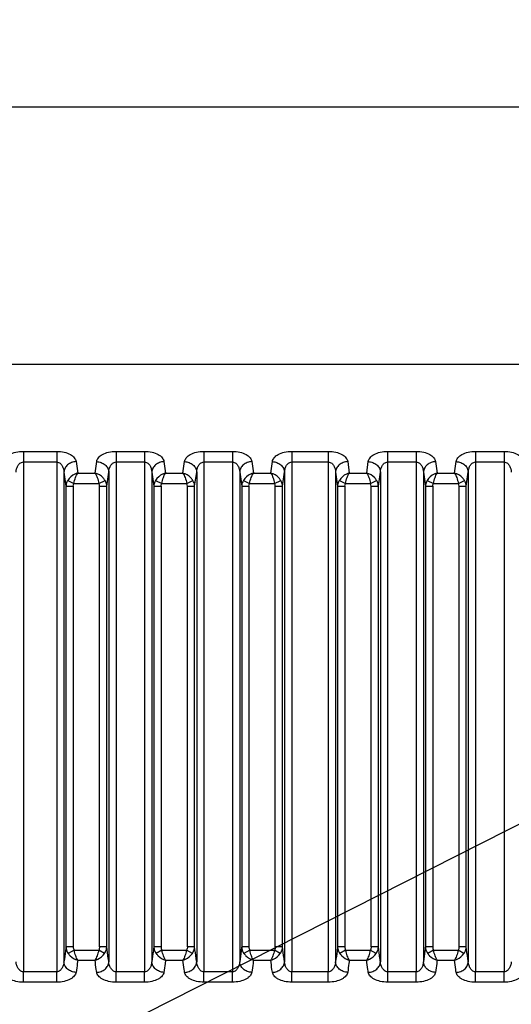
# Model space of a CAD drawing. Header units: millimetres. Extents: x 3489 to 4105, y -1201 to -766.
# Tile 50 of 55: x 3993 to 4013, y -957 to -916. Entities that reach past the tile are written whole.
import ezdxf

# ---------------------------------------------------------------- set-up
doc = ezdxf.new("R2010")
doc.units = ezdxf.units.MM
doc.styles.add('HANA', font='arial.ttf')
doc.dimstyles.new('HANA$0', dxfattribs={"dimtxt": 2.5, "dimasz": 2.5, "dimexe": 0.5, "dimexo": 0.2, "dimgap": 0.5, "dimtad": 1, "dimzin": 1, "dimdsep": 46, "dimtxsty": 'HANA', "dimcen": 0, "dimclrd": 3, "dimclre": 3, "dimclrt": 4, "dimadec": 0, "dimazin": 0, "dimtfac": 1, "dimtmove": 0, "dimatfit": 3, "dimfxl": 0, "dimtzin": 0, "dimarcsym": 0})
doc.dimstyles.new('HANA$7', dxfattribs={"dimtxt": 2.5, "dimasz": 2.5, "dimexe": 0.5, "dimexo": 0.2, "dimgap": 0.5, "dimtad": 1, "dimzin": 1, "dimdsep": 46, "dimtxsty": 'HANA', "dimcen": 0, "dimclrd": 3, "dimclre": 3, "dimclrt": 4, "dimadec": 0, "dimazin": 0, "dimtfac": 1, "dimtmove": 0, "dimatfit": 3, "dimfxl": 0, "dimtzin": 0, "dimarcsym": 0})

# ---------------------------------------------------------------- blocks, each defined once
blk = doc.blocks.new('*D31')
at = {"color": 3, "lineweight": -2}
for p, q in [((3926.618, -944.968), (3926.618, -919.568)), ((4021.618, -944.968), (4021.618, -919.568)), ((4019.118, -920.068), (3929.118, -920.068))]:
    blk.add_line(p, q, dxfattribs=at)
at = {"color": 3}
for points in [[(3929.118, -919.651), (3929.118, -920.485), (3926.618, -920.068)], [(4019.118, -920.485), (4019.118, -919.651), (4021.618, -920.068)]]:
    blk.add_solid(points, dxfattribs=at)
at = {"layer": 'Defpoints', "color": 0}
for p in [(3926.618, -920.068), (3926.618, -945.168), (4021.618, -945.168)]:
    blk.add_point(p, dxfattribs=at)
at = {"color": 4, "insert": (3974.118, -918.291), "char_height": 2.5, "attachment_point": 5, "style": 'HANA'}
blk.add_mtext('95.00%%P0.3', dxfattribs=at)

msp = doc.modelspace()

# ---------------------------------------------------------------- linework, layer by layer
at = {"color": 7, "linetype": 'Continuous'}
for p, q in [((3930.278, -930.657), (4017.958, -930.657)), ((3993.405, -934.24), (3994.775, -934.24)), ((3993.405, -934.24), (3993.405, -955.662)), ((3994.775, -934.24), (3994.775, -955.662)), ((3997.218, -934.24), (3998.388, -934.24)), ((3997.218, -934.24), (3997.218, -955.662)), ((3998.388, -934.24), (3998.388, -955.662)), ((4000.83, -934.24), (4002.001, -934.24)), ((4000.83, -934.24), (4000.83, -955.661)), ((4002.001, -934.24), (4002.001, -955.661)), ((4004.443, -934.24), (4005.944, -934.24)), ((4004.443, -934.24), (4004.443, -955.661)), ((4005.944, -934.24), (4005.944, -955.661)), ((4008.386, -934.24), (4009.557, -934.24)), ((4008.386, -956.087), (4008.386, -934.24)), ((4009.557, -934.24), (4009.557, -955.661)), ((4011.999, -934.24), (4013.17, -934.24)), ((4011.999, -934.24), (4011.999, -955.662)), ((4013.17, -934.24), (4013.17, -955.661)), ((3993.405, -934.678), (3994.775, -934.678)), ((3995.572, -934.663), (3995.639, -935.136)), ((3996.354, -935.136), (3996.421, -934.663)), ((3997.218, -934.678), (3998.388, -934.678)), ((3999.185, -934.663), (3999.252, -935.136)), ((3999.967, -935.136), (4000.034, -934.663)), ((4000.83, -934.678), (4002.001, -934.678)), ((4002.798, -934.663), (4002.864, -935.136)), ((4003.58, -935.136), (4003.646, -934.663)), ((4004.443, -934.678), (4005.944, -934.678)), ((4006.741, -934.663), (4006.807, -935.136)), ((4007.523, -935.136), (4007.589, -934.663)), ((4008.386, -934.678), (4009.557, -934.678)), ((4010.354, -934.663), (4010.42, -935.136)), ((4011.136, -935.136), (4011.202, -934.663)), ((4011.999, -934.678), (4013.17, -934.678)), ((3995.074, -935.094), (3995.074, -955.245)), ((3995.074, -935.094), (3995.156, -935.675)), ((3995.639, -935.136), (3996.354, -935.136)), ((3996.836, -935.675), (3996.919, -935.094)), ((3996.919, -935.094), (3996.919, -955.245)), ((3998.687, -935.094), (3998.687, -955.245)), ((3998.687, -935.094), (3998.769, -935.675)), ((3999.252, -935.136), (3999.967, -935.136)), ((4000.449, -935.675), (4000.532, -935.094)), ((4000.532, -935.094), (4000.532, -955.245)), ((4002.3, -935.094), (4002.3, -955.244)), ((4002.3, -935.094), (4002.382, -935.675)), ((4002.865, -935.136), (4003.58, -935.136)), ((4004.062, -935.675), (4004.145, -935.094)), ((4004.145, -935.094), (4004.145, -955.244)), ((4006.242, -935.094), (4006.242, -955.244)), ((4006.242, -935.094), (4006.325, -935.675)), ((4006.807, -935.136), (4007.523, -935.136)), ((4008.005, -935.675), (4008.088, -935.094)), ((4008.088, -935.094), (4008.088, -955.244)), ((4009.855, -935.094), (4009.855, -955.245)), ((4009.855, -935.094), (4009.938, -935.675)), ((4010.42, -935.136), (4011.135, -935.136)), ((4011.618, -935.675), (4011.7, -935.094)), ((4011.7, -935.094), (4011.7, -955.245)), ((3995.229, -935.434), (3995.482, -935.559)), ((3995.482, -935.559), (3996.511, -935.559)), ((3996.511, -935.559), (3996.763, -935.434)), ((3998.842, -935.434), (3999.095, -935.559)), ((3999.095, -935.559), (4000.124, -935.559)), ((4000.124, -935.559), (4000.376, -935.434)), ((4002.455, -935.434), (4002.708, -935.559)), ((4002.708, -935.559), (4003.737, -935.559)), ((4003.737, -935.559), (4003.989, -935.434)), ((4006.398, -935.434), (4006.651, -935.559)), ((4006.651, -935.559), (4007.679, -935.559)), ((4007.679, -935.559), (4007.932, -935.434)), ((4010.011, -935.434), (4010.264, -935.559)), ((4010.264, -935.559), (4011.292, -935.559)), ((4011.292, -935.559), (4011.545, -935.434)), ((3995.156, -935.675), (3995.455, -935.675)), ((3995.156, -935.675), (3995.156, -954.634)), ((3995.455, -935.675), (3995.455, -954.634)), ((3996.537, -935.675), (3996.836, -935.675)), ((3996.537, -954.634), (3996.537, -935.675)), ((3996.836, -954.634), (3996.836, -935.675)), ((3998.769, -935.675), (3999.068, -935.675)), ((3998.769, -935.675), (3998.769, -954.634)), ((3999.068, -935.675), (3999.068, -954.634)), ((4000.15, -935.675), (4000.449, -935.675)), ((4000.15, -954.634), (4000.15, -935.675)), ((4000.449, -954.634), (4000.449, -935.675)), ((4002.382, -935.675), (4002.681, -935.675)), ((4002.382, -935.675), (4002.382, -954.633)), ((4002.681, -935.675), (4002.681, -954.633)), ((4003.763, -935.675), (4004.062, -935.675)), ((4003.763, -954.633), (4003.763, -935.675)), ((4004.062, -954.633), (4004.062, -935.675)), ((4006.325, -935.675), (4006.624, -935.675)), ((4006.325, -935.675), (4006.325, -954.633)), ((4006.624, -935.675), (4006.624, -954.633)), ((4007.706, -935.675), (4008.005, -935.675)), ((4007.706, -954.633), (4007.706, -935.675)), ((4008.005, -954.633), (4008.005, -935.675)), ((4009.938, -935.675), (4010.237, -935.675)), ((4009.938, -935.675), (4009.938, -954.634)), ((4010.237, -935.675), (4010.237, -954.634)), ((4011.319, -935.675), (4011.618, -935.675)), ((4011.319, -954.635), (4011.319, -935.675)), ((4011.618, -954.635), (4011.618, -935.675)), ((3995.455, -954.634), (3995.156, -954.634)), ((3996.836, -954.634), (3996.537, -954.634)), ((3999.068, -954.634), (3998.769, -954.634)), ((4000.449, -954.634), (4000.15, -954.634)), ((4002.681, -954.633), (4002.382, -954.633)), ((4004.062, -954.633), (4003.763, -954.633)), ((4006.624, -954.633), (4006.325, -954.633)), ((4008.005, -954.633), (4007.706, -954.633)), ((4010.237, -954.634), (4009.938, -954.634)), ((4011.618, -954.635), (4011.319, -954.635)), ((3995.49, -954.775), (3995.251, -954.907)), ((3995.49, -954.775), (3996.503, -954.775)), ((3996.741, -954.907), (3996.503, -954.775)), ((3999.103, -954.775), (3998.864, -954.907)), ((3999.103, -954.775), (4000.116, -954.775)), ((4000.354, -954.907), (4000.116, -954.775)), ((4002.716, -954.774), (4002.477, -954.906)), ((4002.716, -954.774), (4003.729, -954.774)), ((4003.967, -954.906), (4003.729, -954.774)), ((4006.658, -954.774), (4006.42, -954.906)), ((4006.658, -954.774), (4007.672, -954.774)), ((4007.91, -954.907), (4007.672, -954.774)), ((4010.271, -954.775), (4010.033, -954.907)), ((4010.271, -954.775), (4011.284, -954.775)), ((4011.523, -954.908), (4011.284, -954.775)), ((3995.639, -955.18), (3996.354, -955.18)), ((3995.639, -955.18), (3996.354, -955.18)), ((3999.252, -955.179), (3999.967, -955.179)), ((3999.252, -955.179), (3999.967, -955.179)), ((4002.865, -955.179), (4003.58, -955.179)), ((4002.865, -955.179), (4003.58, -955.179)), ((4006.807, -955.179), (4007.523, -955.179)), ((4006.807, -955.179), (4007.523, -955.179)), ((4010.42, -955.18), (4011.135, -955.18)), ((4010.42, -955.18), (4011.135, -955.18)), ((3994.775, -955.662), (3993.405, -955.662)), ((3993.405, -956.088), (3993.405, -955.662)), ((3994.775, -956.088), (3994.775, -955.662)), ((3998.388, -955.662), (3997.218, -955.662)), ((3997.218, -956.088), (3997.218, -955.662)), ((3998.388, -956.088), (3998.388, -955.662)), ((4002.001, -955.661), (4000.83, -955.661)), ((4000.831, -956.087), (4000.83, -955.661)), ((4002.001, -956.087), (4002.001, -955.661)), ((4005.944, -955.661), (4004.443, -955.661)), ((4004.443, -956.087), (4004.443, -955.661)), ((4005.944, -956.087), (4005.944, -955.661)), ((4009.557, -955.661), (4008.386, -955.661)), ((4009.557, -956.087), (4009.557, -955.661)), ((4013.17, -955.661), (4011.999, -955.662)), ((4011.999, -956.088), (4011.999, -955.662)), ((4013.17, -956.088), (4013.17, -955.661)), ((3994.775, -956.088), (3993.405, -956.088)), ((3998.388, -956.088), (3997.218, -956.088)), ((4002.001, -956.087), (4000.831, -956.087)), ((4005.944, -956.087), (4004.443, -956.087)), ((4009.557, -956.087), (4008.386, -956.087)), ((4013.17, -956.088), (4011.999, -956.088))]:
    msp.add_line(p, q, dxfattribs=at)
for points in [[(4012.78, -956.088), (4012.52, -956.088), (4012.39, -956.088), (4012.26, -956.088)], [(4013.17, -956.088), (4012.91, -956.088), (4012.78, -956.088)]]:
    msp.add_lwpolyline(points, dxfattribs=at)
for points, knots in [([(3992.608, -934.663), (3992.616, -934.606), (3992.675, -934.484), (3992.854, -934.35), (3993.106, -934.261), (3993.301, -934.24), (3993.405, -934.24)], [0, 0, 0, 0, 0.177988, 0.39844, 0.677151, 1, 1, 1, 1]), ([(3994.775, -934.24), (3994.879, -934.24), (3995.073, -934.261), (3995.326, -934.35), (3995.504, -934.484), (3995.563, -934.606), (3995.572, -934.663)], [0, 0, 0, 0, 0.322819, 0.601539, 0.822001, 1, 1, 1, 1]), ([(3996.421, -934.663), (3996.429, -934.606), (3996.488, -934.484), (3996.667, -934.35), (3996.919, -934.261), (3997.114, -934.24), (3997.218, -934.24)], [0, 0, 0, 0, 0.177988, 0.39844, 0.677151, 1, 1, 1, 1]), ([(3998.388, -934.24), (3998.492, -934.24), (3998.686, -934.261), (3998.939, -934.35), (3999.117, -934.484), (3999.176, -934.606), (3999.185, -934.663)], [0, 0, 0, 0, 0.322819, 0.601539, 0.822001, 1, 1, 1, 1]), ([(4000.034, -934.663), (4000.042, -934.606), (4000.101, -934.484), (4000.28, -934.35), (4000.532, -934.261), (4000.726, -934.24), (4000.83, -934.24)], [0, 0, 0, 0, 0.177988, 0.39844, 0.677151, 1, 1, 1, 1]), ([(4002.001, -934.24), (4002.105, -934.24), (4002.299, -934.261), (4002.552, -934.35), (4002.73, -934.484), (4002.789, -934.606), (4002.798, -934.663)], [0, 0, 0, 0, 0.322819, 0.601539, 0.822001, 1, 1, 1, 1]), ([(4003.646, -934.663), (4003.655, -934.606), (4003.714, -934.484), (4003.893, -934.35), (4004.145, -934.261), (4004.339, -934.24), (4004.443, -934.24)], [0, 0, 0, 0, 0.177988, 0.39844, 0.677151, 1, 1, 1, 1]), ([(4005.944, -934.24), (4006.048, -934.24), (4006.242, -934.261), (4006.494, -934.35), (4006.673, -934.484), (4006.732, -934.606), (4006.741, -934.663)], [0, 0, 0, 0, 0.322819, 0.601539, 0.822001, 1, 1, 1, 1]), ([(4007.589, -934.663), (4007.598, -934.606), (4007.657, -934.484), (4007.836, -934.35), (4008.088, -934.261), (4008.282, -934.24), (4008.386, -934.24)], [0, 0, 0, 0, 0.177988, 0.39844, 0.677151, 1, 1, 1, 1]), ([(4009.557, -934.24), (4009.661, -934.24), (4009.855, -934.261), (4010.107, -934.35), (4010.286, -934.484), (4010.345, -934.606), (4010.354, -934.663)], [0, 0, 0, 0, 0.322819, 0.601539, 0.822001, 1, 1, 1, 1]), ([(4011.202, -934.663), (4011.211, -934.606), (4011.27, -934.484), (4011.448, -934.35), (4011.701, -934.261), (4011.895, -934.24), (4011.999, -934.24)], [0, 0, 0, 0, 0.177988, 0.39844, 0.677151, 1, 1, 1, 1]), ([(4013.17, -934.24), (4013.274, -934.24), (4013.468, -934.261), (4013.72, -934.35), (4013.899, -934.484), (4013.958, -934.606), (4013.966, -934.663)], [0, 0, 0, 0, 0.322819, 0.601539, 0.822001, 1, 1, 1, 1]), ([(3993.106, -935.094), (3993.108, -935.049), (3993.121, -934.961), (3993.169, -934.833), (3993.243, -934.738), (3993.328, -934.688), (3993.379, -934.678), (3993.405, -934.678)], [0, 0, 0, 0, 0.237906, 0.478278, 0.727773, 0.860955, 1, 1, 1, 1]), ([(3994.775, -934.678), (3994.801, -934.678), (3994.852, -934.688), (3994.937, -934.738), (3995.01, -934.833), (3995.058, -934.961), (3995.071, -935.049), (3995.074, -935.094)], [0, 0, 0, 0, 0.139009, 0.272193, 0.521702, 0.762083, 1, 1, 1, 1]), ([(3995.572, -934.663), (3995.509, -934.665), (3995.384, -934.691), (3995.222, -934.785), (3995.109, -934.925), (3995.076, -935.038), (3995.074, -935.094)], [0, 0, 0, 0, 0.264429, 0.522501, 0.767629, 1, 1, 1, 1]), ([(3996.421, -934.663), (3996.484, -934.665), (3996.609, -934.691), (3996.77, -934.785), (3996.884, -934.925), (3996.916, -935.038), (3996.919, -935.094)], [0, 0, 0, 0, 0.264429, 0.522501, 0.767629, 1, 1, 1, 1]), ([(3996.919, -935.094), (3996.921, -935.049), (3996.934, -934.961), (3996.982, -934.833), (3997.056, -934.738), (3997.14, -934.688), (3997.192, -934.678), (3997.218, -934.678)], [0, 0, 0, 0, 0.237906, 0.478278, 0.727773, 0.860955, 1, 1, 1, 1]), ([(3998.388, -934.678), (3998.414, -934.678), (3998.465, -934.688), (3998.549, -934.738), (3998.623, -934.833), (3998.671, -934.961), (3998.684, -935.049), (3998.687, -935.094)], [0, 0, 0, 0, 0.139009, 0.272193, 0.521702, 0.762083, 1, 1, 1, 1]), ([(3999.185, -934.663), (3999.122, -934.665), (3998.997, -934.691), (3998.835, -934.785), (3998.722, -934.925), (3998.689, -935.038), (3998.687, -935.094)], [0, 0, 0, 0, 0.264429, 0.522501, 0.767629, 1, 1, 1, 1]), ([(4000.034, -934.663), (4000.097, -934.665), (4000.222, -934.691), (4000.383, -934.785), (4000.497, -934.925), (4000.529, -935.038), (4000.532, -935.094)], [0, 0, 0, 0, 0.264429, 0.522501, 0.767629, 1, 1, 1, 1]), ([(4000.532, -935.094), (4000.534, -935.049), (4000.547, -934.961), (4000.595, -934.833), (4000.669, -934.738), (4000.753, -934.688), (4000.805, -934.678), (4000.83, -934.678)], [0, 0, 0, 0, 0.237906, 0.478278, 0.727773, 0.860955, 1, 1, 1, 1]), ([(4002.001, -934.678), (4002.027, -934.678), (4002.078, -934.688), (4002.162, -934.738), (4002.236, -934.833), (4002.284, -934.961), (4002.297, -935.049), (4002.3, -935.094)], [0, 0, 0, 0, 0.139009, 0.272193, 0.521702, 0.762083, 1, 1, 1, 1]), ([(4002.798, -934.663), (4002.734, -934.665), (4002.61, -934.691), (4002.448, -934.785), (4002.335, -934.925), (4002.302, -935.038), (4002.3, -935.094)], [0, 0, 0, 0, 0.264429, 0.522501, 0.767629, 1, 1, 1, 1]), ([(4003.646, -934.663), (4003.71, -934.665), (4003.835, -934.691), (4003.996, -934.785), (4004.11, -934.925), (4004.142, -935.038), (4004.145, -935.094)], [0, 0, 0, 0, 0.264429, 0.522501, 0.767629, 1, 1, 1, 1]), ([(4004.145, -935.094), (4004.147, -935.049), (4004.16, -934.961), (4004.208, -934.833), (4004.282, -934.738), (4004.366, -934.688), (4004.418, -934.678), (4004.443, -934.678)], [0, 0, 0, 0, 0.237906, 0.478278, 0.727773, 0.860955, 1, 1, 1, 1]), ([(4005.944, -934.678), (4005.97, -934.678), (4006.021, -934.688), (4006.105, -934.738), (4006.179, -934.833), (4006.227, -934.961), (4006.24, -935.049), (4006.242, -935.094)], [0, 0, 0, 0, 0.139009, 0.272193, 0.521702, 0.762083, 1, 1, 1, 1]), ([(4006.741, -934.663), (4006.677, -934.665), (4006.553, -934.691), (4006.391, -934.785), (4006.278, -934.925), (4006.245, -935.038), (4006.242, -935.094)], [0, 0, 0, 0, 0.264429, 0.522501, 0.767629, 1, 1, 1, 1]), ([(4007.589, -934.663), (4007.653, -934.665), (4007.778, -934.691), (4007.939, -934.785), (4008.052, -934.925), (4008.085, -935.038), (4008.088, -935.094)], [0, 0, 0, 0, 0.264429, 0.522501, 0.767629, 1, 1, 1, 1]), ([(4008.088, -935.094), (4008.09, -935.049), (4008.103, -934.961), (4008.151, -934.833), (4008.225, -934.738), (4008.309, -934.688), (4008.36, -934.678), (4008.386, -934.678)], [0, 0, 0, 0, 0.237906, 0.478278, 0.727773, 0.860955, 1, 1, 1, 1]), ([(4009.557, -934.678), (4009.582, -934.678), (4009.634, -934.688), (4009.718, -934.738), (4009.792, -934.833), (4009.84, -934.961), (4009.853, -935.049), (4009.855, -935.094)], [0, 0, 0, 0, 0.139009, 0.272193, 0.521702, 0.762083, 1, 1, 1, 1]), ([(4010.354, -934.663), (4010.29, -934.665), (4010.165, -934.691), (4010.004, -934.785), (4009.89, -934.925), (4009.858, -935.038), (4009.855, -935.094)], [0, 0, 0, 0, 0.264429, 0.522501, 0.767629, 1, 1, 1, 1]), ([(4011.202, -934.663), (4011.266, -934.665), (4011.39, -934.691), (4011.552, -934.785), (4011.665, -934.925), (4011.698, -935.038), (4011.7, -935.094)], [0, 0, 0, 0, 0.264429, 0.522501, 0.767629, 1, 1, 1, 1]), ([(4011.7, -935.094), (4011.703, -935.049), (4011.716, -934.961), (4011.764, -934.833), (4011.838, -934.738), (4011.922, -934.688), (4011.973, -934.678), (4011.999, -934.678)], [0, 0, 0, 0, 0.237906, 0.478278, 0.727773, 0.860955, 1, 1, 1, 1]), ([(4013.17, -934.678), (4013.195, -934.678), (4013.247, -934.688), (4013.331, -934.738), (4013.405, -934.833), (4013.453, -934.961), (4013.466, -935.049), (4013.468, -935.094)], [0, 0, 0, 0, 0.139009, 0.272193, 0.521702, 0.762083, 1, 1, 1, 1]), ([(3995.639, -935.136), (3995.598, -935.146), (3995.437, -935.204), (3995.297, -935.324), (3995.229, -935.434)], [0, 0, 0, 0, 0.245673, 1, 1, 1, 1]), ([(3995.482, -935.559), (3995.498, -935.476), (3995.539, -935.331), (3995.6, -935.191), (3995.639, -935.136)], [0, 0, 0, 0, 0.559647, 1, 1, 1, 1]), ([(3996.763, -935.434), (3996.74, -935.397), (3996.635, -935.262), (3996.478, -935.167), (3996.354, -935.136)], [0, 0, 0, 0, 0.25291, 1, 1, 1, 1]), ([(3996.354, -935.136), (3996.392, -935.191), (3996.454, -935.331), (3996.494, -935.476), (3996.511, -935.559)], [0, 0, 0, 0, 0.440357, 1, 1, 1, 1]), ([(3999.252, -935.136), (3999.211, -935.146), (3999.05, -935.204), (3998.91, -935.324), (3998.842, -935.434)], [0, 0, 0, 0, 0.245673, 1, 1, 1, 1]), ([(3999.095, -935.559), (3999.111, -935.476), (3999.151, -935.331), (3999.213, -935.191), (3999.252, -935.136)], [0, 0, 0, 0, 0.559647, 1, 1, 1, 1]), ([(4000.376, -935.434), (4000.353, -935.397), (4000.248, -935.262), (4000.091, -935.167), (3999.967, -935.136)], [0, 0, 0, 0, 0.25291, 1, 1, 1, 1]), ([(3999.967, -935.136), (4000.005, -935.191), (4000.067, -935.331), (4000.107, -935.476), (4000.124, -935.559)], [0, 0, 0, 0, 0.440357, 1, 1, 1, 1]), ([(4002.865, -935.136), (4002.824, -935.146), (4002.662, -935.204), (4002.523, -935.324), (4002.455, -935.434)], [0, 0, 0, 0, 0.245673, 1, 1, 1, 1]), ([(4002.708, -935.559), (4002.724, -935.476), (4002.764, -935.331), (4002.826, -935.191), (4002.865, -935.136)], [0, 0, 0, 0, 0.559647, 1, 1, 1, 1]), ([(4003.989, -935.434), (4003.966, -935.397), (4003.861, -935.262), (4003.704, -935.167), (4003.58, -935.136)], [0, 0, 0, 0, 0.25291, 1, 1, 1, 1]), ([(4003.58, -935.136), (4003.618, -935.191), (4003.68, -935.331), (4003.72, -935.476), (4003.737, -935.559)], [0, 0, 0, 0, 0.440357, 1, 1, 1, 1]), ([(4006.808, -935.136), (4006.767, -935.146), (4006.605, -935.204), (4006.466, -935.324), (4006.398, -935.434)], [0, 0, 0, 0, 0.245673, 1, 1, 1, 1]), ([(4006.651, -935.559), (4006.667, -935.476), (4006.707, -935.331), (4006.769, -935.191), (4006.807, -935.136)], [0, 0, 0, 0, 0.559647, 1, 1, 1, 1]), ([(4007.932, -935.434), (4007.909, -935.397), (4007.804, -935.262), (4007.647, -935.167), (4007.523, -935.136)], [0, 0, 0, 0, 0.25291, 1, 1, 1, 1]), ([(4007.523, -935.136), (4007.561, -935.191), (4007.623, -935.331), (4007.663, -935.476), (4007.679, -935.559)], [0, 0, 0, 0, 0.440357, 1, 1, 1, 1]), ([(4010.42, -935.136), (4010.38, -935.146), (4010.218, -935.204), (4010.079, -935.324), (4010.011, -935.434)], [0, 0, 0, 0, 0.245673, 1, 1, 1, 1]), ([(4010.264, -935.559), (4010.28, -935.476), (4010.32, -935.331), (4010.382, -935.191), (4010.42, -935.136)], [0, 0, 0, 0, 0.559647, 1, 1, 1, 1]), ([(4011.545, -935.434), (4011.522, -935.397), (4011.417, -935.262), (4011.259, -935.167), (4011.135, -935.136)], [0, 0, 0, 0, 0.25291, 1, 1, 1, 1]), ([(4011.135, -935.136), (4011.174, -935.191), (4011.236, -935.331), (4011.276, -935.476), (4011.292, -935.559)], [0, 0, 0, 0, 0.440357, 1, 1, 1, 1]), ([(3995.229, -935.434), (3995.218, -935.452), (3995.178, -935.527), (3995.158, -935.612), (3995.156, -935.675)], [0, 0, 0, 0, 0.253147, 1, 1, 1, 1]), ([(3996.836, -935.675), (3996.834, -935.612), (3996.814, -935.527), (3996.774, -935.452), (3996.763, -935.434)], [0, 0, 0, 0, 0.746872, 1, 1, 1, 1]), ([(3998.842, -935.434), (3998.831, -935.452), (3998.791, -935.527), (3998.771, -935.612), (3998.769, -935.675)], [0, 0, 0, 0, 0.253147, 1, 1, 1, 1]), ([(4000.449, -935.675), (4000.447, -935.612), (4000.427, -935.527), (4000.387, -935.452), (4000.376, -935.434)], [0, 0, 0, 0, 0.746872, 1, 1, 1, 1]), ([(4002.455, -935.434), (4002.444, -935.452), (4002.404, -935.527), (4002.384, -935.612), (4002.382, -935.675)], [0, 0, 0, 0, 0.253147, 1, 1, 1, 1]), ([(4004.062, -935.675), (4004.06, -935.612), (4004.04, -935.527), (4004, -935.452), (4003.989, -935.434)], [0, 0, 0, 0, 0.746872, 1, 1, 1, 1]), ([(4006.398, -935.434), (4006.387, -935.452), (4006.347, -935.527), (4006.327, -935.612), (4006.325, -935.675)], [0, 0, 0, 0, 0.253147, 1, 1, 1, 1]), ([(4008.005, -935.675), (4008.003, -935.612), (4007.983, -935.527), (4007.943, -935.452), (4007.932, -935.434)], [0, 0, 0, 0, 0.746872, 1, 1, 1, 1]), ([(4010.011, -935.434), (4010, -935.452), (4009.96, -935.527), (4009.94, -935.612), (4009.938, -935.675)], [0, 0, 0, 0, 0.253147, 1, 1, 1, 1]), ([(4011.618, -935.675), (4011.616, -935.612), (4011.596, -935.527), (4011.556, -935.452), (4011.545, -935.434)], [0, 0, 0, 0, 0.746872, 1, 1, 1, 1]), ([(3995.156, -954.634), (3995.15, -954.691), (3995.127, -954.895), (3995.097, -955.099), (3995.074, -955.245)], [0, 0, 0, 0, 0.278833, 1, 1, 1, 1]), ([(3995.156, -954.634), (3995.157, -954.658), (3995.168, -954.755), (3995.208, -954.848), (3995.251, -954.907)], [0, 0, 0, 0, 0.248178, 1, 1, 1, 1]), ([(3996.741, -954.907), (3996.756, -954.887), (3996.807, -954.804), (3996.833, -954.706), (3996.836, -954.634)], [0, 0, 0, 0, 0.25492, 1, 1, 1, 1]), ([(3996.919, -955.245), (3996.911, -955.199), (3996.88, -954.996), (3996.853, -954.792), (3996.836, -954.634)], [0, 0, 0, 0, 0.227946, 1, 1, 1, 1]), ([(3998.769, -954.634), (3998.763, -954.691), (3998.74, -954.895), (3998.71, -955.098), (3998.687, -955.245)], [0, 0, 0, 0, 0.278855, 1, 1, 1, 1]), ([(3998.769, -954.634), (3998.77, -954.658), (3998.781, -954.755), (3998.821, -954.848), (3998.864, -954.907)], [0, 0, 0, 0, 0.248178, 1, 1, 1, 1]), ([(4000.354, -954.907), (4000.369, -954.887), (4000.42, -954.804), (4000.446, -954.706), (4000.449, -954.634)], [0, 0, 0, 0, 0.25492, 1, 1, 1, 1]), ([(4000.532, -955.245), (4000.524, -955.199), (4000.493, -954.995), (4000.466, -954.792), (4000.449, -954.634)], [0, 0, 0, 0, 0.22793, 1, 1, 1, 1]), ([(4002.382, -954.633), (4002.376, -954.69), (4002.353, -954.895), (4002.323, -955.098), (4002.3, -955.244)], [0, 0, 0, 0, 0.278878, 1, 1, 1, 1]), ([(4002.382, -954.633), (4002.383, -954.657), (4002.394, -954.754), (4002.434, -954.847), (4002.477, -954.906)], [0, 0, 0, 0, 0.248177, 1, 1, 1, 1]), ([(4003.967, -954.906), (4003.982, -954.886), (4004.033, -954.804), (4004.059, -954.706), (4004.062, -954.633)], [0, 0, 0, 0, 0.254921, 1, 1, 1, 1]), ([(4004.145, -955.244), (4004.137, -955.198), (4004.106, -954.995), (4004.079, -954.791), (4004.062, -954.633)], [0, 0, 0, 0, 0.227912, 1, 1, 1, 1]), ([(4006.325, -954.633), (4006.319, -954.69), (4006.296, -954.895), (4006.266, -955.098), (4006.242, -955.244)], [0, 0, 0, 0, 0.278909, 1, 1, 1, 1]), ([(4006.325, -954.633), (4006.326, -954.657), (4006.336, -954.754), (4006.377, -954.847), (4006.42, -954.906)], [0, 0, 0, 0, 0.248177, 1, 1, 1, 1]), ([(4007.91, -954.907), (4007.925, -954.887), (4007.976, -954.804), (4008.002, -954.706), (4008.005, -954.633)], [0, 0, 0, 0, 0.254922, 1, 1, 1, 1]), ([(4008.088, -955.244), (4008.08, -955.198), (4008.049, -954.995), (4008.021, -954.791), (4008.005, -954.633)], [0, 0, 0, 0, 0.227891, 1, 1, 1, 1]), ([(4009.938, -954.634), (4009.932, -954.691), (4009.909, -954.895), (4009.878, -955.099), (4009.855, -955.245)], [0, 0, 0, 0, 0.278945, 1, 1, 1, 1]), ([(4009.938, -954.634), (4009.939, -954.658), (4009.949, -954.755), (4009.99, -954.848), (4010.032, -954.907)], [0, 0, 0, 0, 0.248178, 1, 1, 1, 1]), ([(4011.523, -954.908), (4011.538, -954.888), (4011.589, -954.805), (4011.615, -954.707), (4011.618, -954.635)], [0, 0, 0, 0, 0.254922, 1, 1, 1, 1]), ([(4011.7, -955.245), (4011.693, -955.199), (4011.662, -954.996), (4011.634, -954.792), (4011.618, -954.635)], [0, 0, 0, 0, 0.227865, 1, 1, 1, 1]), ([(3995.251, -954.907), (3995.275, -954.94), (3995.38, -955.06), (3995.524, -955.146), (3995.639, -955.18)], [0, 0, 0, 0, 0.252003, 1, 1, 1, 1]), ([(3995.639, -955.18), (3995.604, -955.125), (3995.547, -954.991), (3995.507, -954.853), (3995.49, -954.775)], [0, 0, 0, 0, 0.447922, 1, 1, 1, 1]), ([(3996.503, -954.775), (3996.485, -954.853), (3996.446, -954.991), (3996.388, -955.125), (3996.354, -955.18)], [0, 0, 0, 0, 0.552081, 1, 1, 1, 1]), ([(3996.354, -955.18), (3996.391, -955.169), (3996.54, -955.111), (3996.671, -955.004), (3996.741, -954.907)], [0, 0, 0, 0, 0.24506, 1, 1, 1, 1]), ([(3998.864, -954.907), (3998.887, -954.939), (3998.993, -955.06), (3999.137, -955.146), (3999.252, -955.18)], [0, 0, 0, 0, 0.252005, 1, 1, 1, 1]), ([(3999.252, -955.18), (3999.217, -955.125), (3999.16, -954.991), (3999.12, -954.852), (3999.103, -954.775)], [0, 0, 0, 0, 0.447918, 1, 1, 1, 1]), ([(4000.116, -954.775), (4000.098, -954.852), (4000.059, -954.991), (4000.001, -955.125), (3999.967, -955.179)], [0, 0, 0, 0, 0.552083, 1, 1, 1, 1]), ([(3999.967, -955.179), (4000.004, -955.168), (4000.153, -955.111), (4000.284, -955.004), (4000.354, -954.907)], [0, 0, 0, 0, 0.24506, 1, 1, 1, 1]), ([(4002.477, -954.906), (4002.5, -954.939), (4002.606, -955.059), (4002.75, -955.146), (4002.865, -955.179)], [0, 0, 0, 0, 0.252005, 1, 1, 1, 1]), ([(4002.865, -955.179), (4002.83, -955.124), (4002.773, -954.991), (4002.733, -954.852), (4002.716, -954.774)], [0, 0, 0, 0, 0.447916, 1, 1, 1, 1]), ([(4003.729, -954.774), (4003.711, -954.852), (4003.671, -954.991), (4003.614, -955.124), (4003.58, -955.179)], [0, 0, 0, 0, 0.552087, 1, 1, 1, 1]), ([(4003.58, -955.179), (4003.617, -955.168), (4003.766, -955.11), (4003.897, -955.004), (4003.967, -954.906)], [0, 0, 0, 0, 0.245058, 1, 1, 1, 1]), ([(4006.42, -954.906), (4006.443, -954.939), (4006.549, -955.059), (4006.693, -955.146), (4006.807, -955.179)], [0, 0, 0, 0, 0.252005, 1, 1, 1, 1]), ([(4006.807, -955.179), (4006.773, -955.124), (4006.716, -954.991), (4006.676, -954.852), (4006.658, -954.774)], [0, 0, 0, 0, 0.447909, 1, 1, 1, 1]), ([(4007.672, -954.774), (4007.654, -954.852), (4007.614, -954.991), (4007.557, -955.124), (4007.523, -955.179)], [0, 0, 0, 0, 0.5521, 1, 1, 1, 1]), ([(4007.523, -955.179), (4007.56, -955.168), (4007.709, -955.11), (4007.839, -955.004), (4007.91, -954.907)], [0, 0, 0, 0, 0.245053, 1, 1, 1, 1]), ([(4010.033, -954.907), (4010.056, -954.94), (4010.162, -955.06), (4010.306, -955.147), (4010.42, -955.18)], [0, 0, 0, 0, 0.252, 1, 1, 1, 1]), ([(4010.42, -955.18), (4010.386, -955.125), (4010.328, -954.992), (4010.289, -954.853), (4010.271, -954.775)], [0, 0, 0, 0, 0.447894, 1, 1, 1, 1]), ([(4011.284, -954.775), (4011.267, -954.853), (4011.227, -954.992), (4011.17, -955.126), (4011.135, -955.18)], [0, 0, 0, 0, 0.552125, 1, 1, 1, 1]), ([(4011.135, -955.18), (4011.173, -955.169), (4011.322, -955.112), (4011.452, -955.005), (4011.523, -954.908)], [0, 0, 0, 0, 0.245045, 1, 1, 1, 1]), ([(3993.405, -955.662), (3993.379, -955.662), (3993.328, -955.651), (3993.245, -955.597), (3993.173, -955.503), (3993.122, -955.377), (3993.108, -955.289), (3993.106, -955.245)], [0, 0, 0, 0, 0.139156, 0.273035, 0.524815, 0.764998, 1, 1, 1, 1]), ([(3995.074, -955.245), (3995.071, -955.289), (3995.057, -955.377), (3995.007, -955.503), (3994.934, -955.597), (3994.852, -955.651), (3994.801, -955.662), (3994.775, -955.662)], [0, 0, 0, 0, 0.234976, 0.475147, 0.726899, 0.860764, 1, 1, 1, 1]), ([(3995.572, -955.682), (3995.509, -955.68), (3995.383, -955.654), (3995.222, -955.558), (3995.108, -955.417), (3995.076, -955.301), (3995.074, -955.245)], [0, 0, 0, 0, 0.263052, 0.52045, 0.766073, 1, 1, 1, 1]), ([(3995.639, -955.18), (3995.634, -955.225), (3995.615, -955.393), (3995.591, -955.56), (3995.572, -955.682)], [0, 0, 0, 0, 0.269699, 1, 1, 1, 1]), ([(3996.421, -955.682), (3996.415, -955.643), (3996.389, -955.476), (3996.368, -955.308), (3996.354, -955.18)], [0, 0, 0, 0, 0.234572, 1, 1, 1, 1]), ([(3996.421, -955.682), (3996.484, -955.68), (3996.609, -955.654), (3996.771, -955.558), (3996.884, -955.417), (3996.916, -955.301), (3996.919, -955.245)], [0, 0, 0, 0, 0.263051, 0.520447, 0.76607, 1, 1, 1, 1]), ([(3997.218, -955.662), (3997.192, -955.662), (3997.141, -955.651), (3997.058, -955.597), (3996.986, -955.503), (3996.935, -955.377), (3996.921, -955.289), (3996.919, -955.245)], [0, 0, 0, 0, 0.139163, 0.273047, 0.52483, 0.765008, 1, 1, 1, 1]), ([(3998.687, -955.245), (3998.684, -955.288), (3998.67, -955.376), (3998.62, -955.502), (3998.547, -955.597), (3998.465, -955.65), (3998.414, -955.662), (3998.388, -955.662)], [0, 0, 0, 0, 0.234959, 0.47512, 0.726866, 0.860731, 1, 1, 1, 1]), ([(3999.185, -955.682), (3999.122, -955.679), (3998.996, -955.654), (3998.835, -955.558), (3998.721, -955.416), (3998.689, -955.301), (3998.687, -955.245)], [0, 0, 0, 0, 0.263047, 0.520442, 0.766067, 1, 1, 1, 1]), ([(3999.252, -955.179), (3999.247, -955.225), (3999.227, -955.393), (3999.204, -955.56), (3999.185, -955.682)], [0, 0, 0, 0, 0.269714, 1, 1, 1, 1]), ([(4000.034, -955.682), (4000.028, -955.643), (4000.002, -955.476), (3999.981, -955.308), (3999.967, -955.179)], [0, 0, 0, 0, 0.234561, 1, 1, 1, 1]), ([(4000.034, -955.682), (4000.097, -955.679), (4000.222, -955.654), (4000.384, -955.558), (4000.497, -955.416), (4000.529, -955.301), (4000.532, -955.245)], [0, 0, 0, 0, 0.263046, 0.520439, 0.766064, 1, 1, 1, 1]), ([(4000.83, -955.661), (4000.805, -955.661), (4000.754, -955.65), (4000.671, -955.597), (4000.599, -955.502), (4000.548, -955.376), (4000.534, -955.288), (4000.532, -955.245)], [0, 0, 0, 0, 0.139168, 0.273057, 0.524842, 0.765015, 1, 1, 1, 1]), ([(4002.3, -955.244), (4002.297, -955.288), (4002.283, -955.376), (4002.233, -955.502), (4002.16, -955.596), (4002.078, -955.65), (4002.027, -955.661), (4002.001, -955.661)], [0, 0, 0, 0, 0.234958, 0.475123, 0.726883, 0.860757, 1, 1, 1, 1]), ([(4002.798, -955.681), (4002.734, -955.679), (4002.609, -955.653), (4002.448, -955.557), (4002.334, -955.416), (4002.302, -955.301), (4002.3, -955.244)], [0, 0, 0, 0, 0.263041, 0.520434, 0.766061, 1, 1, 1, 1]), ([(4002.865, -955.179), (4002.86, -955.224), (4002.84, -955.392), (4002.817, -955.559), (4002.798, -955.681)], [0, 0, 0, 0, 0.26973, 1, 1, 1, 1]), ([(4003.647, -955.681), (4003.64, -955.642), (4003.615, -955.475), (4003.594, -955.308), (4003.58, -955.179)], [0, 0, 0, 0, 0.234549, 1, 1, 1, 1]), ([(4003.647, -955.681), (4003.71, -955.679), (4003.835, -955.653), (4003.996, -955.557), (4004.11, -955.416), (4004.142, -955.301), (4004.145, -955.244)], [0, 0, 0, 0, 0.26304, 0.520431, 0.766058, 1, 1, 1, 1]), ([(4004.443, -955.661), (4004.418, -955.661), (4004.367, -955.65), (4004.284, -955.596), (4004.212, -955.502), (4004.161, -955.376), (4004.147, -955.288), (4004.145, -955.244)], [0, 0, 0, 0, 0.139172, 0.273065, 0.524855, 0.765025, 1, 1, 1, 1]), ([(4006.242, -955.244), (4006.24, -955.288), (4006.226, -955.376), (4006.175, -955.502), (4006.103, -955.596), (4006.021, -955.649), (4005.969, -955.661), (4005.944, -955.661)], [0, 0, 0, 0, 0.234945, 0.475101, 0.726864, 0.860746, 1, 1, 1, 1]), ([(4006.741, -955.681), (4006.677, -955.679), (4006.552, -955.653), (4006.391, -955.557), (4006.277, -955.416), (4006.245, -955.301), (4006.242, -955.244)], [0, 0, 0, 0, 0.263033, 0.52042, 0.76605, 1, 1, 1, 1]), ([(4006.807, -955.179), (4006.803, -955.224), (4006.783, -955.392), (4006.759, -955.559), (4006.741, -955.681)], [0, 0, 0, 0, 0.26975, 1, 1, 1, 1]), ([(4007.589, -955.681), (4007.583, -955.642), (4007.558, -955.475), (4007.536, -955.308), (4007.523, -955.179)], [0, 0, 0, 0, 0.234534, 1, 1, 1, 1]), ([(4007.589, -955.681), (4007.653, -955.679), (4007.778, -955.653), (4007.939, -955.557), (4008.053, -955.416), (4008.085, -955.301), (4008.088, -955.244)], [0, 0, 0, 0, 0.26303, 0.520417, 0.766048, 1, 1, 1, 1]), ([(4008.386, -955.661), (4008.361, -955.661), (4008.31, -955.65), (4008.227, -955.596), (4008.155, -955.502), (4008.104, -955.376), (4008.09, -955.288), (4008.088, -955.244)], [0, 0, 0, 0, 0.139177, 0.273076, 0.524877, 0.765043, 1, 1, 1, 1]), ([(4009.855, -955.245), (4009.853, -955.288), (4009.839, -955.376), (4009.788, -955.502), (4009.716, -955.596), (4009.633, -955.65), (4009.582, -955.661), (4009.557, -955.661)], [0, 0, 0, 0, 0.234925, 0.475066, 0.726833, 0.860728, 1, 1, 1, 1]), ([(4010.353, -955.682), (4010.29, -955.679), (4010.165, -955.654), (4010.004, -955.558), (4009.89, -955.416), (4009.858, -955.301), (4009.855, -955.245)], [0, 0, 0, 0, 0.263019, 0.520397, 0.766032, 1, 1, 1, 1]), ([(4010.42, -955.18), (4010.415, -955.225), (4010.396, -955.393), (4010.372, -955.56), (4010.353, -955.682)], [0, 0, 0, 0, 0.269774, 1, 1, 1, 1]), ([(4011.202, -955.682), (4011.196, -955.643), (4011.171, -955.476), (4011.149, -955.309), (4011.135, -955.18)], [0, 0, 0, 0, 0.234518, 1, 1, 1, 1]), ([(4011.202, -955.682), (4011.265, -955.68), (4011.391, -955.654), (4011.552, -955.558), (4011.666, -955.417), (4011.698, -955.301), (4011.7, -955.245)], [0, 0, 0, 0, 0.263014, 0.520395, 0.766033, 1, 1, 1, 1]), ([(4011.999, -955.662), (4011.974, -955.662), (4011.922, -955.65), (4011.84, -955.597), (4011.768, -955.502), (4011.717, -955.376), (4011.703, -955.289), (4011.7, -955.245)], [0, 0, 0, 0, 0.139186, 0.273095, 0.524908, 0.765068, 1, 1, 1, 1]), ([(4013.468, -955.245), (4013.466, -955.288), (4013.452, -955.376), (4013.401, -955.502), (4013.329, -955.596), (4013.246, -955.65), (4013.195, -955.661), (4013.17, -955.661)], [0, 0, 0, 0, 0.234914, 0.475075, 0.726861, 0.860747, 1, 1, 1, 1]), ([(3993.405, -956.088), (3993.302, -956.088), (3993.11, -956.067), (3992.89, -955.991), (3992.753, -955.904), (3992.66, -955.819), (3992.616, -955.736), (3992.608, -955.682)], [0, 0, 0, 0, 0.321701, 0.604223, 0.723613, 0.82769, 1, 1, 1, 1]), ([(3995.572, -955.682), (3995.563, -955.736), (3995.52, -955.819), (3995.427, -955.904), (3995.29, -955.991), (3995.07, -956.067), (3994.877, -956.088), (3994.775, -956.088)], [0, 0, 0, 0, 0.17226, 0.276316, 0.395686, 0.678193, 1, 1, 1, 1]), ([(3997.218, -956.088), (3997.115, -956.088), (3996.923, -956.067), (3996.703, -955.991), (3996.566, -955.904), (3996.473, -955.819), (3996.429, -955.736), (3996.421, -955.682)], [0, 0, 0, 0, 0.321713, 0.604247, 0.723639, 0.827713, 1, 1, 1, 1]), ([(3999.185, -955.682), (3999.176, -955.736), (3999.132, -955.818), (3999.04, -955.904), (3998.903, -955.99), (3998.683, -956.067), (3998.49, -956.088), (3998.388, -956.088)], [0, 0, 0, 0, 0.172239, 0.276292, 0.395661, 0.67817, 1, 1, 1, 1]), ([(4000.831, -956.087), (4000.728, -956.087), (4000.536, -956.066), (4000.315, -955.99), (4000.179, -955.903), (4000.086, -955.818), (4000.042, -955.736), (4000.034, -955.682)], [0, 0, 0, 0, 0.321723, 0.604267, 0.723661, 0.827731, 1, 1, 1, 1]), ([(4002.798, -955.681), (4002.789, -955.735), (4002.745, -955.818), (4002.653, -955.903), (4002.516, -955.99), (4002.296, -956.066), (4002.103, -956.087), (4002.001, -956.087)], [0, 0, 0, 0, 0.172225, 0.276278, 0.395653, 0.678178, 1, 1, 1, 1]), ([(4004.443, -956.087), (4004.341, -956.087), (4004.148, -956.066), (4003.928, -955.99), (4003.792, -955.903), (4003.699, -955.818), (4003.655, -955.735), (4003.647, -955.681)], [0, 0, 0, 0, 0.32173, 0.604283, 0.723679, 0.827748, 1, 1, 1, 1]), ([(4006.741, -955.681), (4006.732, -955.735), (4006.688, -955.818), (4006.595, -955.903), (4006.459, -955.989), (4006.239, -956.066), (4006.046, -956.087), (4005.944, -956.087)], [0, 0, 0, 0, 0.172192, 0.276238, 0.395614, 0.678157, 1, 1, 1, 1]), ([(4008.386, -956.087), (4008.284, -956.087), (4008.091, -956.066), (4007.871, -955.99), (4007.735, -955.903), (4007.642, -955.818), (4007.598, -955.735), (4007.589, -955.681)], [0, 0, 0, 0, 0.321739, 0.604305, 0.723706, 0.827775, 1, 1, 1, 1]), ([(4010.353, -955.682), (4010.345, -955.736), (4010.301, -955.818), (4010.208, -955.903), (4010.072, -955.99), (4009.852, -956.066), (4009.659, -956.087), (4009.557, -956.087)], [0, 0, 0, 0, 0.172138, 0.276173, 0.39555, 0.678122, 1, 1, 1, 1]), ([(4011.999, -956.088), (4011.897, -956.088), (4011.704, -956.067), (4011.484, -955.99), (4011.348, -955.904), (4011.255, -955.819), (4011.211, -955.736), (4011.202, -955.682)], [0, 0, 0, 0, 0.321751, 0.604342, 0.723752, 0.82782, 1, 1, 1, 1]), ([(4013.967, -955.682), (4013.958, -955.736), (4013.915, -955.818), (4013.822, -955.903), (4013.685, -955.99), (4013.465, -956.066), (4013.272, -956.088), (4013.17, -956.088)], [0, 0, 0, 0, 0.172157, 0.276217, 0.395612, 0.678176, 1, 1, 1, 1])]:
    msp.add_open_spline(points, degree=3, knots=knots, dxfattribs=at)
for points in [[(3995.455, -935.675), (3995.455, -935.636), (3995.464, -935.595), (3995.482, -935.559)], [(3996.537, -935.675), (3996.537, -935.636), (3996.528, -935.595), (3996.511, -935.559)], [(3999.068, -935.675), (3999.068, -935.636), (3999.077, -935.595), (3999.095, -935.559)], [(4000.15, -935.675), (4000.15, -935.636), (4000.141, -935.595), (4000.124, -935.559)], [(4002.681, -935.675), (4002.681, -935.636), (4002.69, -935.595), (4002.708, -935.559)], [(4003.763, -935.675), (4003.763, -935.636), (4003.754, -935.595), (4003.737, -935.559)], [(4006.624, -935.675), (4006.624, -935.636), (4006.633, -935.595), (4006.651, -935.559)], [(4007.706, -935.675), (4007.706, -935.636), (4007.697, -935.595), (4007.679, -935.559)], [(4010.237, -935.675), (4010.237, -935.636), (4010.246, -935.595), (4010.264, -935.559)], [(4011.319, -935.675), (4011.319, -935.636), (4011.31, -935.595), (4011.292, -935.559)], [(3995.455, -954.634), (3995.455, -954.682), (3995.466, -954.733), (3995.49, -954.775)], [(3996.537, -954.634), (3996.537, -954.682), (3996.526, -954.733), (3996.503, -954.775)], [(3999.068, -954.634), (3999.068, -954.682), (3999.079, -954.732), (3999.103, -954.775)], [(4000.15, -954.634), (4000.15, -954.682), (4000.139, -954.732), (4000.116, -954.775)], [(4002.681, -954.633), (4002.681, -954.682), (4002.692, -954.732), (4002.716, -954.774)], [(4003.763, -954.633), (4003.763, -954.682), (4003.752, -954.732), (4003.729, -954.774)], [(4006.624, -954.633), (4006.624, -954.682), (4006.635, -954.732), (4006.658, -954.774)], [(4007.706, -954.633), (4007.706, -954.682), (4007.695, -954.732), (4007.672, -954.774)], [(4010.237, -954.634), (4010.237, -954.683), (4010.248, -954.733), (4010.271, -954.775)], [(4011.319, -954.635), (4011.319, -954.683), (4011.308, -954.733), (4011.284, -954.775)]]:
    msp.add_open_spline(points, degree=3, dxfattribs=at)

# ---------------------------------------------------------------- dimensions: what is measured, and where the dimension line sits
dim = msp.add_linear_dim(base=(3926.618, -920.068), p1=(4021.618, -945.168), p2=(3926.618, -945.168), text='<>%%P0.3', dimstyle='HANA$0', override={"dimtxsty": 'HANA', "dimcen": 1.5, "dimtp": 0.1, "dimtm": 0.1, "dimtfillclr": 3})
dim.commit()
dim.dimension.update_dxf_attribs({"geometry": '*D31', "text_midpoint": (3974.118, -918.291)})

# ---------------------------------------------------------------- leaders
msp.add_leader([(4021.647, -945.599), (3953.931, -979.921)], dimstyle='HANA$7', override={"dimgap": 0.5, "dimtad": 0, "dimtp": 0.1, "dimtm": 0.1, "dimtfillclr": 3})

doc.saveas('drawing.dxf')
